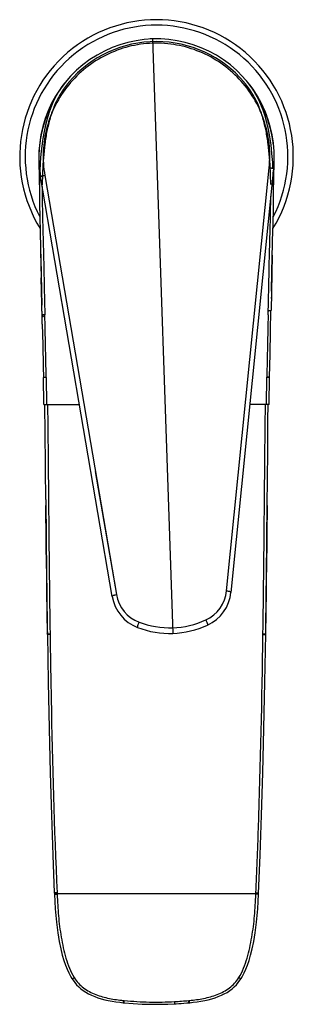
# Model space of a CAD drawing. Header units: millimetres. Extents: x 127 to 441, y 4 to 432.
# Tile 1 of 7: x 127 to 177, y 8 to 188. Entities that reach past the tile are written whole.
import ezdxf

# ---------------------------------------------------------------- set-up
doc = ezdxf.new("R2010")
doc.units = ezdxf.units.MM
doc.header["$LTSCALE"] = 30.734
doc.layers.get('0').update_dxf_attribs({"linetype": 'CONTINUOUS'})

msp = doc.modelspace()

# ---------------------------------------------------------------- linework, layer by layer
at = {"color": 9, "linetype": 'CONTINUOUS'}
for p, q in [((150.81, 184.29), (154.54, 75.74)), ((167.58, 176.35), (167.54, 176.41)), ((167.63, 176.3), (167.58, 176.35)), ((130.07, 161.67), (130.16, 156.56)), ((130.08, 161.66), (130.1, 160.32)), ((164.35, 83.51), (172.14, 160.77)), ((172.92, 156.44), (173.02, 161.66)), ((130.11, 159.69), (130.17, 156.55)), ((131.14, 159.36), (144.22, 82.82)), ((130.42, 143.98), (130.42, 143.88)), ((172.67, 143.88), (172.68, 144.28)), ((172.6, 140.69), (172.57, 139.19)), ((130.88, 122.53), (131.38, 122.54)), ((131.38, 122.46), (130.88, 122.46)), ((172.21, 122.53), (171.71, 122.54)), ((172.21, 122.46), (171.71, 122.46)), ((172.21, 122.46), (172.2, 122.46)), ((172.21, 122.53), (172.21, 122.53)), ((140.37, 105.31), (144.22, 82.82)), ((171.74, 95.42), (171.74, 96.48)), ((171.64, 85.84), (171.66, 86.93)), ((171.57, 80.39), (171.58, 81.13)), ((131.59, 75.65), (131.59, 75.68)), ((171, 75.53), (171, 75.66)), ((171.5, 75.65), (171.5, 75.68)), ((133.38, 28.34), (133.38, 28.24)), ((133.38, 28.24), (169.71, 28.24)), ((133.39, 28.09), (133.38, 28.24)), ((169.71, 28.09), (169.72, 28.33)), ((145.59, 8.69), (145.59, 8.68)), ((145.59, 8.69), (145.66, 8.69)), ((157.43, 8.69), (157.5, 8.69)), ((157.5, 8.69), (157.5, 8.68))]:
    msp.add_line(p, q, dxfattribs=at)
at = {"color": 7, "linetype": 'CONTINUOUS'}
for p, q in [((131.37, 170.2), (131.36, 170.18)), ((130.07, 161.9), (130.17, 156.16)), ((172.94, 160.65), (165.15, 83.23)), ((172.93, 156.22), (173.02, 161.78)), ((143.44, 82.49), (130.35, 159.19)), ((130.35, 159.19), (130.36, 159.17)), ((130.36, 146.31), (130.6, 135.65)), ((130.38, 145.47), (130.54, 138.25)), ((130.42, 143.88), (130.43, 143.49)), ((172.69, 144.79), (172.47, 134.7)), ((130.45, 142.57), (130.49, 140.68)), ((130.54, 138.23), (130.49, 140.68)), ((130.68, 132.21), (130.57, 136.89)), ((130.65, 133.87), (130.65, 133.87)), ((172.38, 130.9), (172.46, 134.7)), ((172.47, 134.85), (172.47, 134.7)), ((130.68, 132.21), (130.77, 128.44)), ((172.29, 126.75), (172.38, 130.9)), ((172.21, 122.53), (172.29, 126.75)), ((130.97, 117.55), (130.88, 122.46)), ((131.38, 122.46), (131.47, 117.55)), ((171.63, 117.55), (171.71, 122.46)), ((172.12, 117.55), (172.21, 122.53)), ((130.97, 117.55), (137.46, 117.55)), ((172.12, 117.55), (168.6, 117.55)), ((171.76, 99.06), (171.86, 108.82)), ((131.32, 100.21), (131.38, 92.25)), ((171.71, 92.25), (171.77, 99.96)), ((131.38, 92.25), (131.42, 87.79)), ((171.66, 86.93), (171.71, 92.25)), ((131.59, 75.68), (131.59, 75.61)), ((131.59, 75.61), (131.59, 75.65)), ((131.6, 75.61), (131.74, 66.81)), ((171.5, 75.61), (171.5, 75.67)), ((171.5, 75.61), (171.5, 75.65)), ((170.21, 28.23), (170.5, 35.22)), ((132.87, 28.38), (132.89, 28.13)), ((132.88, 28.23), (132.88, 28.23)), ((170.21, 28.13), (170.21, 28.23)), ((170.21, 28.23), (170.21, 28.23)), ((145.48, 8.29), (145.55, 8.28)), ((145.55, 8.28), (145.56, 8.28)), ((145.56, 8.28), (145.62, 8.28)), ((157.55, 8.28), (157.62, 8.29))]:
    msp.add_line(p, q, dxfattribs=at)
for points in [[(135.08, 176.62), (134.53, 175.92), (133.98, 175.15), (133.48, 174.36), (133.02, 173.53), (132.6, 172.66), (132.22, 171.74), (131.87, 170.75), (131.55, 169.69), (131.26, 168.57), (131, 167.37), (130.78, 166.09), (130.59, 164.73), (130.44, 163.28), (130.32, 161.73), (130.23, 160.06)], [(172.83, 160.64), (172.78, 161.71), (172.64, 163.39), (172.47, 164.95), (172.26, 166.4), (172.01, 167.76), (171.72, 169.02), (171.4, 170.2), (171.04, 171.3), (170.64, 172.32), (170.2, 173.27), (169.72, 174.17), (169.19, 175.03), (168.61, 175.86), (168.03, 176.59)], [(134.73, 176.19), (134.45, 175.83), (134.15, 175.41), (133.86, 175.01), (133.58, 174.58), (133.32, 174.16), (133.09, 173.78), (132.89, 173.41), (132.7, 173.07), (132.53, 172.73), (132.37, 172.41), (132.23, 172.1), (132.09, 171.8), (131.96, 171.51), (131.84, 171.23), (131.73, 170.96), (131.63, 170.7), (131.53, 170.45), (131.44, 170.2), (131.36, 169.96), (131.27, 169.73), (131.2, 169.5), (131.13, 169.28), (131.06, 169.06), (130.99, 168.85), (130.93, 168.64), (130.88, 168.44), (130.82, 168.25), (130.77, 168.06), (130.72, 167.87), (130.68, 167.69), (130.64, 167.51), (130.6, 167.33), (130.56, 167.16), (130.52, 166.99), (130.49, 166.83), (130.45, 166.67), (130.42, 166.51), (130.4, 166.36), (130.37, 166.21), (130.34, 166.06), (130.32, 165.92), (130.3, 165.77), (130.28, 165.64), (130.26, 165.5), (130.24, 165.37), (130.22, 165.24), (130.2, 165.11), (130.19, 164.99), (130.17, 164.86), (130.16, 164.74), (130.15, 164.63), (130.14, 164.51), (130.13, 164.4), (130.12, 164.29), (130.11, 164.18), (130.1, 164.08), (130.1, 163.97), (130.09, 163.87), (130.09, 163.77), (130.08, 163.67)], [(172.89, 165.11), (172.87, 165.24), (172.86, 165.37), (172.84, 165.5), (172.82, 165.64), (172.8, 165.78), (172.77, 165.92), (172.75, 166.06), (172.73, 166.21), (172.7, 166.36), (172.67, 166.51), (172.64, 166.67), (172.61, 166.83), (172.57, 166.99), (172.54, 167.16), (172.5, 167.33), (172.46, 167.51), (172.41, 167.69), (172.37, 167.87), (172.32, 168.06), (172.27, 168.25), (172.22, 168.44), (172.16, 168.65), (172.1, 168.85), (172.03, 169.06), (171.97, 169.28), (171.9, 169.5), (171.82, 169.73), (171.74, 169.96), (171.65, 170.2), (171.56, 170.45), (171.46, 170.7), (171.36, 170.96), (171.25, 171.23), (171.13, 171.51), (171, 171.8), (170.87, 172.1), (170.72, 172.41), (170.56, 172.73), (170.39, 173.07), (170.2, 173.41), (170, 173.78), (169.77, 174.16), (169.51, 174.58), (169.23, 175.01), (168.95, 175.42), (168.65, 175.82)], [(131.37, 170.2), (131.36, 170.19), (131.36, 170.18)], [(130.23, 160.06), (130.18, 158.24), (130.16, 156.28), (130.18, 154.12), (130.22, 151.75), (130.29, 149.08), (130.37, 146.08)], [(172.67, 143.88), (172.76, 147.5), (172.84, 150.57), (172.9, 153.3), (172.93, 155.71), (172.92, 157.9), (172.87, 159.89), (172.87, 159.93)], [(130.65, 133.87), (130.61, 135.35), (130.6, 135.65)], [(130.77, 128.44), (130.85, 124.47), (130.88, 122.46)], [(171.86, 108.82), (171.92, 114.67), (171.95, 117.55)], [(131.42, 87.79), (131.47, 83.5), (131.53, 79.4), (131.59, 75.68)], [(171.5, 75.68), (171.56, 79.4), (171.62, 83.5), (171.66, 86.93)], [(170.5, 35.22), (170.76, 42.55), (170.99, 50.26), (171.18, 58.35), (171.35, 66.82), (171.5, 75.6)], [(131.74, 66.81), (131.91, 58.34), (132.11, 50.25), (132.34, 42.54), (132.59, 35.21), (132.87, 28.38)], [(132.89, 28.13), (133.03, 25.41), (133.25, 23), (133.51, 21.04), (133.79, 19.44), (134.06, 18.11), (134.34, 17), (134.62, 16.02), (134.9, 15.17), (135.2, 14.4), (135.51, 13.73), (135.83, 13.12), (136.09, 12.69)], [(167, 12.69), (167.26, 13.12), (167.58, 13.72), (167.89, 14.4), (168.19, 15.16), (168.47, 16.01), (168.75, 16.99), (169.03, 18.11), (169.31, 19.44), (169.58, 21.04), (169.84, 22.99), (170.06, 25.41), (170.21, 28.13)], [(136.09, 12.69), (136.3, 12.38), (136.61, 11.97), (136.95, 11.58), (137.33, 11.2), (137.73, 10.84), (138.17, 10.5), (138.65, 10.19), (139.15, 9.9), (139.69, 9.64), (140.25, 9.41), (140.84, 9.2), (141.45, 9.01), (142.09, 8.84), (142.74, 8.69), (143.42, 8.56), (144.13, 8.45), (144.85, 8.36), (145.48, 8.29)], [(157.62, 8.29), (158.24, 8.36), (158.97, 8.45), (159.67, 8.56), (160.35, 8.69), (161, 8.84), (161.64, 9.01), (162.25, 9.2), (162.84, 9.41), (163.4, 9.64), (163.94, 9.9), (164.44, 10.18), (164.92, 10.5), (165.36, 10.83), (165.76, 11.19), (166.14, 11.57), (166.48, 11.97), (166.79, 12.38), (167, 12.69)], [(145.62, 8.28), (147.26, 8.14), (148.95, 8.05), (150.58, 8), (152.13, 8), (153.6, 8.03), (154.88, 8.08)], [(154.88, 8.08), (155.17, 8.1), (155.61, 8.13), (156.08, 8.16), (156.56, 8.2), (157.07, 8.24), (157.47, 8.28)], [(157.47, 8.28), (157.5, 8.28), (157.53, 8.28), (157.55, 8.28)]]:
    msp.add_lwpolyline(points, dxfattribs=at)
at = {"color": 9, "linetype": 'CONTINUOUS'}
for points in [[(130.88, 122.53), (130.88, 122.53), (130.9, 122.53)], [(130.9, 122.46), (130.89, 122.46), (130.88, 122.46)], [(169.72, 28.24), (169.72, 28.26), (169.72, 28.27), (169.72, 28.29), (169.72, 28.3), (169.72, 28.32), (169.72, 28.33)]]:
    msp.add_lwpolyline(points, dxfattribs=at)
at = {"color": 7, "linetype": 'CONTINUOUS'}
for centre, radius, start, end in [((151.55, 162.8), 25, 328.3338, 211.6804), ((151.55, 162.8), 21.5, 354.2554, 189.6794), ((151.54, 162.82), 20.99, 40.3561, 139.6417), ((151.54, 162.82), 21.49, 89.4897, 93.0961), ((151.56, 162.81), 21.48, 20.2344, 35.4903), ((151.46, 162.84), 21.4, 157.1797, 159.9034), ((-8210.63, 24.71), 8342.29, 0.518545, 0.637627), ((3738.66, 126.94), 3607.43, 180.62505, 180.81417), ((-3640.58, 129.49), 3812.46, 359.19132, 359.36034), ((157.79, 83.97), 7.4, 294.7965, 354.2554), ((150.73, 83.73), 7.4, 189.6794, 249.1382), ((153.97, 92.23), 16.5, 249.1382, 294.7965), ((173.5, 75.65), 2, 179.1944, 179.5333)]:
    msp.add_arc(centre, radius, start, end, dxfattribs=at)
at = {"color": 9, "linetype": 'CONTINUOUS'}
for centre, radius, start, end in [((151.55, 162.8), 24, 332.6923, 207.2938), ((-1666.94, 91), 1798.6, 1.00477, 1.36619), ((1969.58, 91.01), 1798.15, 178.63397, 178.99545), ((3577.94, 123.6), 3446.7, 180.42041, 180.59871), ((4753.12, 136.73), 4621.94, 180.47628, 180.60924), ((3996.71, 128.32), 3865.5, 180.44473, 180.60371), ((-4243.88, 134.79), 4415.79, 359.37894, 359.52668), ((-3522.62, 126.76), 3694.49, 359.38216, 359.55874), ((2283.22, 110.02), 2151.9, 180.59735, 180.91438), ((1957.88, 106.41), 1826.54, 180.59057, 180.96408), ((1772.9, 104.34), 1641.55, 180.58464, 181.00024), ((-1957.28, 109.67), 2129.05, 359.08517, 359.38784), ((-1636.12, 106.12), 1807.88, 359.03539, 359.39183), ((-1617.47, 106.13), 1789.23, 359.19923, 359.34157), ((150.71, 83.93), 6.59, 189.727, 249.2208), ((157.79, 84.17), 6.59, 294.714, 354.2077), ((-1320.09, 101.87), 1491.82, 358.99414, 359.17518), ((153.96, 92.47), 15.72, 249.1775, 271.9703), ((153.96, 92.49), 15.74, 271.9767, 294.7452), ((131.79, 77.72), 2.13, 266.9737, 267.7504), ((131.93, 86.3), 10.71, 270.4692, 270.8557), ((171.24, 93.6), 18, 269.2203, 269.4411), ((171.32, 77.53), 1.94, 272.5921, 273.0798), ((171.35, 76.97), 1.37, 272.9393, 273.9295), ((141.73, 8.8), 3.93, 353.0959, 353.5786), ((161.37, 8.8), 3.93, 186.4211, 186.9036)]:
    msp.add_arc(centre, radius, start, end, dxfattribs=at)
for points, knots in [([(150.84, 183.5), (149.37, 183.45), (146.43, 183.03), (142.27, 181.49), (138.53, 179.11), (135.38, 175.99), (132.95, 172.28), (131.37, 168.14), (130.71, 163.76), (130.89, 160.81), (131.14, 159.36)], [0, 0, 0, 0, 0.12513, 0.250245, 0.375332, 0.500379, 0.625375, 0.750311, 0.875185, 1, 1, 1, 1]), ([(172.14, 160.77), (172.29, 162.23), (172.27, 165.19), (171.31, 169.51), (169.45, 173.53), (166.78, 177.07), (163.41, 179.97), (159.52, 182.09), (155.26, 183.33), (152.3, 183.55), (150.84, 183.5)], [0, 0, 0, 0, 0.124815, 0.249688, 0.374625, 0.499621, 0.624667, 0.749755, 0.87487, 1, 1, 1, 1]), ([(135.46, 176.3), (134.95, 175.67), (134.23, 174.69), (133.43, 173.27), (132.75, 171.79), (132.07, 169.87), (131.5, 167.48), (131.11, 165.05), (130.78, 161.78), (130.69, 159.32), (130.67, 157.67)], [0, 0, 0, 0, 0.124002, 0.186003, 0.2482, 0.372707, 0.497689, 0.623008, 0.748544, 1, 1, 1, 1]), ([(172.42, 157.68), (172.4, 159.32), (172.31, 161.79), (171.98, 165.06), (171.59, 167.48), (171.02, 169.87), (170.35, 171.8), (169.66, 173.27), (168.86, 174.69), (168.15, 175.68), (167.63, 176.3)], [0, 0, 0, 0, 0.251456, 0.376993, 0.502312, 0.627293, 0.7518, 0.813996, 0.875998, 1, 1, 1, 1]), ([(172.14, 160.77), (172.19, 160.77), (172.29, 160.76), (172.43, 160.74), (172.57, 160.72), (172.7, 160.7), (172.8, 160.69), (172.87, 160.68), (172.91, 160.67), (172.92, 160.66), (172.93, 160.66), (172.94, 160.65), (172.94, 160.65)], [0, 0, 0, 0, 0.180939, 0.365959, 0.54437, 0.703944, 0.833388, 0.926643, 0.958444, 0.980671, 0.994061, 1, 1, 1, 1]), ([(130.35, 159.19), (130.35, 159.19), (130.36, 159.2), (130.37, 159.2), (130.38, 159.21), (130.42, 159.22), (130.49, 159.24), (130.59, 159.26), (130.71, 159.28), (130.85, 159.31), (130.99, 159.34), (131.09, 159.35), (131.14, 159.36)], [0, 0, 0, 0, 0.005939, 0.019329, 0.041556, 0.073357, 0.166612, 0.296055, 0.45563, 0.634041, 0.819061, 1, 1, 1, 1]), ([(130.67, 157.33), (130.66, 156.36), (130.67, 154.41), (130.72, 151.48), (130.81, 148.54), (130.91, 144.63), (130.99, 140.72), (131.07, 136.81), (131.12, 134.86), (131.15, 133.88)], [0, 0, 0, 0, 0.124799, 0.249736, 0.374756, 0.499787, 0.749934, 0.87498, 1, 1, 1, 1]), ([(171.96, 134.32), (171.98, 135.21), (172.02, 136.98), (172.1, 140.52), (172.17, 144.06), (172.26, 147.6), (172.36, 151.14), (172.42, 153.79), (172.43, 155.56)], [0, 0, 0, 0, 0.125003, 0.250031, 0.500149, 0.625168, 0.750177, 1, 1, 1, 1]), ([(130.77, 133.54), (130.76, 133.56), (130.76, 133.6), (130.76, 133.67), (130.75, 133.73), (130.71, 133.8), (130.65, 133.83), (130.65, 133.87)], [0, 0, 0, 0, 0.185568, 0.37318, 0.554191, 0.700503, 1, 1, 1, 1]), ([(131.15, 133.88), (131.13, 133.88), (131.09, 133.89), (131.04, 133.89), (130.99, 133.9), (130.94, 133.9), (130.89, 133.9), (130.85, 133.89), (130.81, 133.88), (130.79, 133.87), (130.77, 133.84), (130.76, 133.8), (130.76, 133.75), (130.78, 133.69), (130.79, 133.65), (130.8, 133.62), (130.81, 133.6), (130.82, 133.57), (130.82, 133.55), (130.82, 133.52), (130.8, 133.51), (130.78, 133.51), (130.77, 133.53), (130.77, 133.54)], [0, 0, 0, 0, 0.068325, 0.13594, 0.201934, 0.265582, 0.326079, 0.382967, 0.436248, 0.462598, 0.490488, 0.554958, 0.623078, 0.689432, 0.754889, 0.78767, 0.820653, 0.853963, 0.887774, 0.920606, 0.94628, 0.970394, 1, 1, 1, 1]), ([(171.94, 133.88), (171.95, 133.92), (171.95, 133.99), (171.95, 134.08), (171.95, 134.16), (171.95, 134.23), (171.95, 134.29), (171.96, 134.32)], [0, 0, 0, 0, 0.250011, 0.499388, 0.624442, 0.75074, 1, 1, 1, 1]), ([(171.96, 134.32), (171.96, 134.37), (171.96, 134.46), (171.98, 134.57), (172.03, 134.64), (172.1, 134.7), (172.2, 134.72), (172.3, 134.72), (172.38, 134.73), (172.42, 134.72), (172.45, 134.72), (172.46, 134.71), (172.47, 134.7), (172.47, 134.7)], [0, 0, 0, 0, 0.16804, 0.335571, 0.419487, 0.502627, 0.659433, 0.795826, 0.901197, 0.940209, 0.970011, 0.989681, 1, 1, 1, 1]), ([(131.64, 117.55), (131.72, 110.57), (131.81, 100.09), (131.95, 86.13), (132.04, 79.16), (132.09, 75.67)], [0, 0, 0, 0, 0.500091, 0.750085, 1, 1, 1, 1]), ([(171, 75.66), (171.05, 79.15), (171.14, 86.13), (171.28, 100.09), (171.37, 110.56), (171.45, 117.55)], [0, 0, 0, 0, 0.249915, 0.499909, 1, 1, 1, 1]), ([(171.7, 90.83), (171.7, 91.21), (171.71, 92.74), (171.73, 94.26), (171.74, 95.42)], [0, 0, 0, 0, 0.246838, 1, 1, 1, 1]), ([(171.66, 86.93), (171.66, 87.23), (171.67, 88.46), (171.68, 89.69), (171.69, 90.61)], [0, 0, 0, 0, 0.249268, 1, 1, 1, 1]), ([(143.44, 82.49), (143.43, 82.52), (143.48, 82.57), (143.56, 82.62), (143.66, 82.67), (143.78, 82.72), (143.97, 82.77), (144.12, 82.8), (144.22, 82.82)], [0, 0, 0, 0, 0.107142, 0.204419, 0.332478, 0.486543, 0.656446, 1, 1, 1, 1]), ([(164.35, 83.51), (164.45, 83.5), (164.6, 83.48), (164.79, 83.44), (164.91, 83.4), (165.02, 83.36), (165.1, 83.32), (165.15, 83.26), (165.15, 83.23)], [0, 0, 0, 0, 0.343554, 0.513457, 0.667522, 0.795581, 0.892858, 1, 1, 1, 1]), ([(148.1, 76.81), (148.09, 76.82), (148.08, 76.85), (148.09, 76.91), (148.11, 77.01), (148.14, 77.14), (148.19, 77.29), (148.27, 77.51), (148.33, 77.67), (148.37, 77.77)], [0, 0, 0, 0, 0.024106, 0.082058, 0.181315, 0.317784, 0.482999, 0.661634, 1, 1, 1, 1]), ([(160.55, 78.19), (160.6, 78.09), (160.67, 77.93), (160.76, 77.72), (160.82, 77.57), (160.86, 77.44), (160.89, 77.35), (160.9, 77.29), (160.9, 77.26), (160.89, 77.25)], [0, 0, 0, 0, 0.338406, 0.517052, 0.682269, 0.818729, 0.917972, 0.975907, 1, 1, 1, 1]), ([(131.59, 75.68), (131.59, 75.68), (131.6, 75.68), (131.61, 75.68), (131.63, 75.67), (131.65, 75.67), (131.66, 75.67)], [0, 0, 0, 0, 0.071753, 0.261291, 0.571322, 1, 1, 1, 1]), ([(131.67, 75.6), (131.66, 75.6), (131.63, 75.6), (131.61, 75.6), (131.6, 75.61)], [0, 0, 0, 0, 0.66225, 1, 1, 1, 1]), ([(132.1, 75.53), (132.07, 75.53), (132, 75.53), (131.91, 75.52), (131.83, 75.53), (131.75, 75.53), (131.69, 75.53), (131.64, 75.53), (131.62, 75.53), (131.61, 75.54), (131.6, 75.54), (131.6, 75.54), (131.6, 75.54)], [0, 0, 0, 0, 0.18255, 0.369234, 0.547574, 0.705103, 0.831251, 0.923008, 0.955655, 0.979323, 0.993964, 1, 1, 1, 1]), ([(131.66, 75.67), (131.72, 75.67), (131.87, 75.67), (132.01, 75.67), (132.09, 75.67)], [0, 0, 0, 0, 0.435406, 1, 1, 1, 1]), ([(132.02, 75.6), (131.99, 75.6), (131.89, 75.6), (131.78, 75.6), (131.7, 75.6)], [0, 0, 0, 0, 0.286126, 1, 1, 1, 1]), ([(132.1, 75.53), (132.16, 71.58), (132.42, 55.85), (132.85, 40.12), (133.37, 28.34)], [0, 0, 0, 0, 0.250571, 1, 1, 1, 1]), ([(169.72, 28.33), (169.89, 32.25), (170.5, 47.98), (170.82, 63.72), (171, 75.53)], [0, 0, 0, 0, 0.249264, 1, 1, 1, 1]), ([(171, 75.67), (171.05, 75.67), (171.16, 75.67), (171.3, 75.67), (171.39, 75.67), (171.44, 75.67), (171.47, 75.67), (171.49, 75.68), (171.49, 75.68)], [0, 0, 0, 0, 0.340309, 0.661207, 0.79202, 0.894102, 0.963512, 1, 1, 1, 1]), ([(171, 75.53), (171.03, 75.53), (171.09, 75.52), (171.18, 75.52), (171.27, 75.53), (171.34, 75.53), (171.41, 75.53), (171.45, 75.53), (171.47, 75.53), (171.49, 75.54), (171.49, 75.54), (171.5, 75.54), (171.5, 75.54)], [0, 0, 0, 0, 0.18255, 0.369233, 0.547573, 0.705101, 0.831249, 0.923007, 0.955654, 0.979322, 0.993963, 1, 1, 1, 1]), ([(171.4, 75.6), (171.38, 75.6), (171.27, 75.59), (171.16, 75.59), (171.07, 75.6)], [0, 0, 0, 0, 0.197855, 1, 1, 1, 1]), ([(171.5, 75.61), (171.5, 75.61), (171.49, 75.61), (171.48, 75.6), (171.47, 75.6), (171.45, 75.6), (171.45, 75.6)], [0, 0, 0, 0, 0.076679, 0.266926, 0.575541, 1, 1, 1, 1]), ([(171.49, 75.68), (171.5, 75.68), (171.5, 75.68), (171.5, 75.68), (171.5, 75.68)], [0, 0, 0, 0, 0.662563, 1, 1, 1, 1]), ([(133.37, 28.34), (133.31, 28.34), (133.2, 28.34), (133.06, 28.34), (132.96, 28.35), (132.92, 28.36), (132.89, 28.37), (132.88, 28.38), (132.87, 28.38)], [0, 0, 0, 0, 0.36209, 0.694137, 0.819746, 0.911702, 0.970508, 1, 1, 1, 1]), ([(132.88, 28.23), (132.88, 28.23), (132.9, 28.22), (132.93, 28.22), (132.97, 28.22), (133.03, 28.22), (133.11, 28.22), (133.22, 28.23), (133.32, 28.24), (133.38, 28.24)], [0, 0, 0, 0, 0.027901, 0.085525, 0.174781, 0.296891, 0.448077, 0.620347, 1, 1, 1, 1]), ([(132.89, 28.13), (132.89, 28.13), (132.9, 28.11), (132.93, 28.11), (132.98, 28.1), (133.07, 28.09), (133.21, 28.08), (133.33, 28.09), (133.39, 28.09)], [0, 0, 0, 0, 0.028188, 0.08636, 0.181216, 0.310377, 0.642853, 1, 1, 1, 1]), ([(133.39, 28.09), (133.42, 27.43), (133.48, 26.12), (133.62, 24.15), (133.83, 22.19), (134.12, 20.25), (134.49, 18.32), (134.97, 16.42), (135.59, 14.58), (136.17, 13.42), (136.51, 12.88)], [0, 0, 0, 0, 0.126069, 0.251901, 0.377539, 0.50293, 0.628247, 0.753062, 0.877076, 1, 1, 1, 1]), ([(166.58, 12.87), (166.92, 13.41), (167.51, 14.57), (168.12, 16.42), (168.6, 18.32), (168.97, 20.24), (169.26, 22.19), (169.48, 24.15), (169.61, 26.12), (169.68, 27.43), (169.71, 28.09)], [0, 0, 0, 0, 0.122922, 0.246934, 0.37175, 0.497067, 0.62246, 0.748099, 0.873931, 1, 1, 1, 1]), ([(169.71, 28.24), (169.78, 28.24), (169.87, 28.23), (169.99, 28.22), (170.06, 28.22), (170.12, 28.22), (170.17, 28.22), (170.19, 28.22), (170.21, 28.23), (170.21, 28.23)], [0, 0, 0, 0, 0.379639, 0.551899, 0.703085, 0.825201, 0.914462, 0.972092, 1, 1, 1, 1]), ([(170.21, 28.13), (170.21, 28.13), (170.19, 28.11), (170.17, 28.11), (170.12, 28.1), (170.02, 28.09), (169.89, 28.08), (169.77, 28.09), (169.71, 28.09)], [0, 0, 0, 0, 0.028187, 0.086358, 0.181213, 0.310373, 0.642849, 1, 1, 1, 1]), ([(169.72, 28.34), (169.78, 28.34), (169.9, 28.34), (170.04, 28.34), (170.13, 28.35), (170.18, 28.36), (170.2, 28.37), (170.22, 28.38), (170.22, 28.38)], [0, 0, 0, 0, 0.362089, 0.694134, 0.819744, 0.9117, 0.970507, 1, 1, 1, 1]), ([(136.09, 12.69), (136.1, 12.69), (136.11, 12.68), (136.16, 12.69), (136.25, 12.73), (136.38, 12.79), (136.47, 12.85), (136.51, 12.88)], [0, 0, 0, 0, 0.032331, 0.094421, 0.320336, 0.647477, 1, 1, 1, 1]), ([(136.51, 12.88), (136.74, 12.52), (137.25, 11.85), (138.19, 10.98), (139.26, 10.29), (140.44, 9.76), (141.67, 9.36), (142.93, 9.06), (144.22, 8.84), (145.09, 8.74), (145.52, 8.7)], [0, 0, 0, 0, 0.123039, 0.2456, 0.369526, 0.494003, 0.619571, 0.745854, 0.872651, 1, 1, 1, 1]), ([(157.57, 8.7), (158.01, 8.74), (158.87, 8.84), (160.16, 9.06), (161.42, 9.36), (162.65, 9.76), (163.83, 10.28), (164.9, 10.97), (165.84, 11.84), (166.35, 12.52), (166.58, 12.87)], [0, 0, 0, 0, 0.127348, 0.254144, 0.380427, 0.505995, 0.630474, 0.754401, 0.876964, 1, 1, 1, 1]), ([(167, 12.69), (166.99, 12.68), (166.98, 12.68), (166.93, 12.69), (166.84, 12.72), (166.71, 12.79), (166.62, 12.84), (166.58, 12.87)], [0, 0, 0, 0, 0.032331, 0.094421, 0.320334, 0.647473, 1, 1, 1, 1]), ([(145.48, 8.34), (145.49, 8.36), (145.5, 8.48), (145.51, 8.6), (145.52, 8.7)], [0, 0, 0, 0, 0.186497, 1, 1, 1, 1]), ([(145.48, 8.29), (145.48, 8.29), (145.48, 8.3), (145.48, 8.3), (145.48, 8.32), (145.48, 8.33), (145.48, 8.34)], [0, 0, 0, 0, 0.061443, 0.245815, 0.559746, 1, 1, 1, 1]), ([(145.59, 8.68), (145.59, 8.63), (145.58, 8.54), (145.57, 8.42), (145.56, 8.34), (145.55, 8.3), (145.55, 8.28)], [0, 0, 0, 0, 0.369936, 0.678348, 0.895698, 1, 1, 1, 1]), ([(145.55, 8.28), (145.55, 8.28), (145.55, 8.28), (145.55, 8.28), (145.55, 8.28)], [0, 0, 0, 0, 0.721617, 1, 1, 1, 1]), ([(145.62, 8.28), (145.62, 8.28), (145.62, 8.28), (145.62, 8.29), (145.62, 8.31), (145.63, 8.32), (145.63, 8.33)], [0, 0, 0, 0, 0.060717, 0.245081, 0.559291, 1, 1, 1, 1]), ([(145.63, 8.36), (145.63, 8.38), (145.65, 8.49), (145.66, 8.6), (145.66, 8.69)], [0, 0, 0, 0, 0.207277, 1, 1, 1, 1]), ([(145.66, 8.69), (146.43, 8.62), (147.96, 8.49), (150.26, 8.4), (152.56, 8.4), (154.09, 8.45), (154.86, 8.49)], [0, 0, 0, 0, 0.250086, 0.500072, 0.750021, 1, 1, 1, 1]), ([(154.88, 8.08), (154.88, 8.08), (154.88, 8.09), (154.88, 8.09), (154.88, 8.1), (154.88, 8.11), (154.88, 8.13), (154.88, 8.16), (154.87, 8.21), (154.87, 8.27), (154.87, 8.34), (154.86, 8.42), (154.86, 8.47), (154.86, 8.49)], [0, 0, 0, 0, 0.004371, 0.017594, 0.040332, 0.072651, 0.114309, 0.165061, 0.292618, 0.449198, 0.625448, 0.812065, 1, 1, 1, 1]), ([(157.46, 8.36), (157.46, 8.38), (157.45, 8.49), (157.44, 8.6), (157.43, 8.69)], [0, 0, 0, 0, 0.207284, 1, 1, 1, 1]), ([(157.47, 8.28), (157.47, 8.28), (157.47, 8.28), (157.47, 8.29), (157.47, 8.31), (157.47, 8.32), (157.47, 8.33)], [0, 0, 0, 0, 0.060685, 0.245036, 0.559258, 1, 1, 1, 1]), ([(157.5, 8.68), (157.51, 8.63), (157.52, 8.54), (157.53, 8.42), (157.54, 8.34), (157.54, 8.3), (157.54, 8.28)], [0, 0, 0, 0, 0.369925, 0.678331, 0.895684, 1, 1, 1, 1]), ([(157.54, 8.28), (157.55, 8.28), (157.55, 8.28), (157.55, 8.28), (157.55, 8.28)], [0, 0, 0, 0, 0.721662, 1, 1, 1, 1]), ([(157.61, 8.34), (157.61, 8.36), (157.59, 8.48), (157.58, 8.6), (157.57, 8.7)], [0, 0, 0, 0, 0.186497, 1, 1, 1, 1]), ([(157.62, 8.29), (157.62, 8.29), (157.62, 8.3), (157.61, 8.3), (157.61, 8.32), (157.61, 8.33), (157.61, 8.34)], [0, 0, 0, 0, 0.061442, 0.245809, 0.559741, 1, 1, 1, 1])]:
    msp.add_open_spline(points, degree=3, knots=knots, dxfattribs=at)
for points in [[(135.51, 176.35), (135.49, 176.33), (135.48, 176.32), (135.46, 176.3)], [(135.51, 176.35), (135.52, 176.37), (135.54, 176.39), (135.55, 176.41)], [(172.57, 139.19), (172.55, 138.42), (172.54, 137.65), (172.52, 136.89)], [(131.38, 122.46), (131.38, 122.49), (131.38, 122.51), (131.38, 122.54)], [(171.71, 122.46), (171.71, 122.49), (171.71, 122.51), (171.71, 122.54)], [(131.44, 87.59), (131.4, 91.41), (131.36, 95.23), (131.33, 99.06)], [(171.76, 99.06), (171.73, 95.01), (171.69, 90.97), (171.64, 86.93)], [(132.09, 75.67), (132.09, 75.64), (132.09, 75.62), (132.09, 75.6)], [(132.09, 75.6), (132.09, 75.57), (132.1, 75.55), (132.1, 75.53)], [(145.52, 8.7), (145.55, 8.69), (145.57, 8.69), (145.59, 8.69)], [(154.86, 8.49), (155.72, 8.54), (156.57, 8.61), (157.43, 8.69)], [(157.5, 8.69), (157.52, 8.69), (157.55, 8.69), (157.57, 8.7)]]:
    msp.add_open_spline(points, degree=3, dxfattribs=at)
at = {"color": 7, "linetype": 'CONTINUOUS'}
for points, knots in [([(130.42, 143.88), (130.42, 143.62), (130.45, 142.56), (130.47, 141.49), (130.49, 140.69)], [0, 0, 0, 0, 0.24514, 1, 1, 1, 1]), ([(172.55, 138.25), (172.56, 138.74), (172.6, 140.61), (172.64, 142.49), (172.67, 143.88)], [0, 0, 0, 0, 0.256513, 1, 1, 1, 1]), ([(130.49, 140.69), (130.49, 140.49), (130.51, 139.68), (130.53, 138.86), (130.54, 138.25)], [0, 0, 0, 0, 0.24773, 1, 1, 1, 1])]:
    msp.add_open_spline(points, degree=3, knots=knots, dxfattribs=at)
msp.add_open_spline([(130.57, 136.89), (130.56, 137.34), (130.55, 137.79), (130.54, 138.23)], degree=3, dxfattribs=at)

doc.saveas('drawing.dxf')
